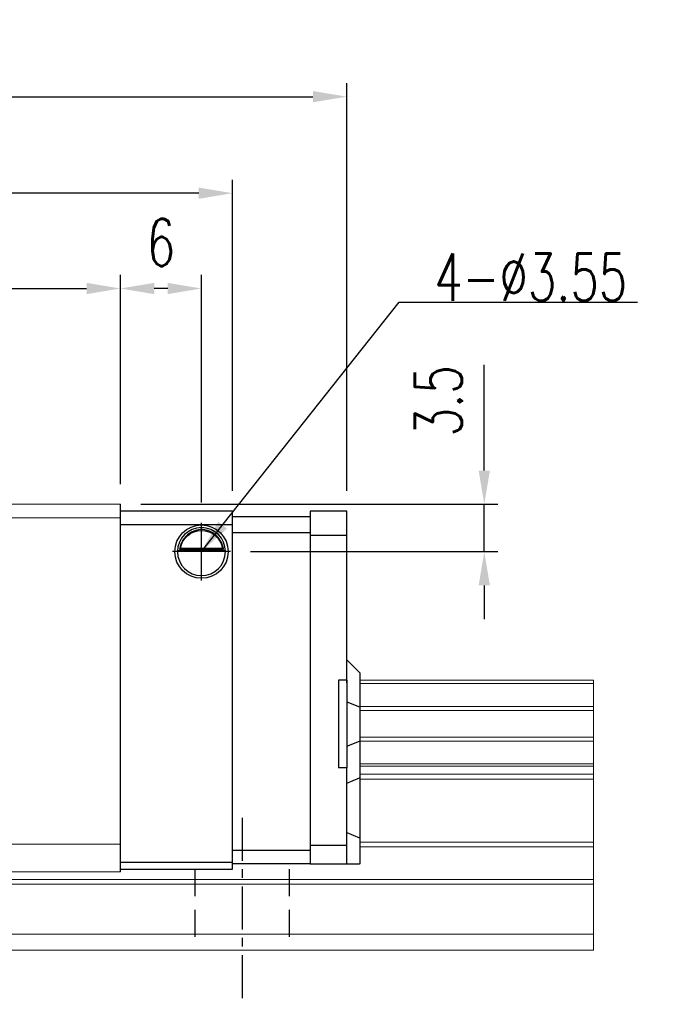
# Model space of a CAD drawing. Header units: millimetres. Extents: x 300 to 586, y 283 to 388.
# Tile 53 of 53: x 539 to 586, y 297 to 370. Entities that reach past the tile are written whole.
import ezdxf

# ---------------------------------------------------------------- set-up
doc = ezdxf.new("R2010")
doc.units = ezdxf.units.MM
doc.header["$PDSIZE"] = -1
doc.linetypes.add('CENTER', pattern=[10.16, 6.35, -1.27, 1.27, -1.27])
doc.linetypes.add('DASHED', pattern=[0.75, 0.5, -0.25])
for name, color, linetype in [('2', 7, 'Continuous'), ('CL', 1, 'CENTER'), ('DIM', 4, 'Continuous'), ('HID', 2, 'DASHED'), ('OUT', 3, 'Continuous')]:
    doc.layers.add(name, color=color, linetype=linetype)
doc.styles.add('DIM-7', font='SIMPLEX.shx', dxfattribs={"width": 0.7, "bigfont": 'chineset.shx'})
doc.dimstyles.new('CNS', dxfattribs={"dimtxt": 3.5, "dimasz": 2.5, "dimexe": 1, "dimexo": 1.5, "dimgap": 0.09, "dimtad": 0, "dimdsep": 46, "dimtxsty": 'DIM-7', "dimcen": 0.09, "dimclrd": 4, "dimclre": 4, "dimclrt": 4, "dimadec": 0, "dimazin": 0, "dimtfac": 1, "dimtix": 1, "dimtmove": 2, "dimatfit": 3, "dimfxl": 1, "dimtvp": 0.971429, "dimtolj": 1, "dimarcsym": 0})

# ---------------------------------------------------------------- blocks, each defined once
blk = doc.blocks.new('*D28')
at = {"layer": 'DEFPOINTS', "color": 0, "transparency": 16777216}
for p in [(546.355, 350.314), (487.355, 334.342), (546.355, 334.342)]:
    blk.add_point(p, dxfattribs=at)
at = {"layer": 'DIM', "color": 7, "lineweight": -2, "transparency": 16777216}
for p, q in [((487.355, 335.842), (487.355, 351.314)), ((546.355, 335.842), (546.355, 351.314)), ((489.855, 350.314), (543.855, 350.314))]:
    blk.add_line(p, q, dxfattribs=at)
at = {"layer": 'DIM', "color": 7, "transparency": 16777216}
for points in [[(489.855, 350.731), (489.855, 349.898), (487.355, 350.314)], [(543.855, 350.731), (543.855, 349.898), (546.355, 350.314)]]:
    blk.add_solid(points, dxfattribs=at)
at = {"layer": 'DIM', "color": 7, "transparency": 16777216, "insert": (516.855, 353.714), "char_height": 3.5, "attachment_point": 5, "style": 'DIM-7'}
blk.add_mtext('\\A1;59', dxfattribs=at)
blk = doc.blocks.new('*D29')
at = {"layer": 'DEFPOINTS', "color": 0, "transparency": 16777216}
for p in [(479.056, 357.367), (479.056, 333.843), (554.655, 333.843)]:
    blk.add_point(p, dxfattribs=at)
at = {"layer": 'DIM', "color": 7, "lineweight": -2, "transparency": 16777216}
for p, q in [((479.056, 335.343), (479.056, 358.367)), ((554.655, 335.343), (554.655, 358.367)), ((552.155, 357.367), (481.556, 357.367))]:
    blk.add_line(p, q, dxfattribs=at)
at = {"layer": 'DIM', "color": 7, "transparency": 16777216}
for points in [[(481.556, 357.783), (481.556, 356.95), (479.056, 357.367)], [(552.155, 357.783), (552.155, 356.95), (554.655, 357.367)]]:
    blk.add_solid(points, dxfattribs=at)
at = {"layer": 'DIM', "color": 7, "transparency": 16777216, "insert": (516.855, 360.767), "char_height": 3.5, "attachment_point": 5, "style": 'DIM-7'}
blk.add_mtext('\\A1;75.6', dxfattribs=at)
blk = doc.blocks.new('*D31')
at = {"layer": 'DEFPOINTS', "color": 0, "transparency": 16777216}
for p in [(546.355, 350.314), (546.355, 334.342), (552.355, 332.978)]:
    blk.add_point(p, dxfattribs=at)
at = {"layer": 'DIM', "color": 7, "lineweight": -2, "transparency": 16777216}
for p, q in [((546.355, 335.842), (546.355, 351.314)), ((552.355, 334.478), (552.355, 351.314)), ((549.855, 350.314), (548.855, 350.314))]:
    blk.add_line(p, q, dxfattribs=at)
at = {"layer": 'DIM', "color": 7, "transparency": 16777216}
for points in [[(548.855, 350.731), (548.855, 349.898), (546.355, 350.314)], [(549.855, 350.731), (549.855, 349.898), (552.355, 350.314)]]:
    blk.add_solid(points, dxfattribs=at)
at = {"layer": 'DIM', "color": 7, "transparency": 16777216, "insert": (549.355, 353.714), "char_height": 3.5, "attachment_point": 5, "style": 'DIM-7'}
blk.add_mtext('\\A1;6', dxfattribs=at)
blk = doc.blocks.new('*D37')
at = {"layer": 'DEFPOINTS', "color": 0, "transparency": 16777216}
for p in [(563.105, 364.51), (470.605, 333.843), (563.105, 333.843)]:
    blk.add_point(p, dxfattribs=at)
at = {"layer": 'DIM', "color": 7, "lineweight": -2, "transparency": 16777216}
for p, q in [((470.605, 335.343), (470.605, 365.51)), ((563.105, 335.343), (563.105, 365.51)), ((473.105, 364.51), (560.605, 364.51))]:
    blk.add_line(p, q, dxfattribs=at)
at = {"layer": 'DIM', "color": 7, "transparency": 16777216}
for points in [[(473.105, 364.927), (473.105, 364.093), (470.605, 364.51)], [(560.605, 364.927), (560.605, 364.093), (563.105, 364.51)]]:
    blk.add_solid(points, dxfattribs=at)
at = {"layer": 'DIM', "color": 7, "transparency": 16777216, "insert": (516.855, 367.91), "char_height": 3.5, "attachment_point": 5, "style": 'DIM-7'}
blk.add_mtext('\\A1;92.5', dxfattribs=at)
blk = doc.blocks.new('*D112')
at = {"layer": 'DEFPOINTS', "color": 0, "transparency": 16777216}
for p in [(546.355, 334.342), (573.28, 334.342), (554.491, 330.842)]:
    blk.add_point(p, dxfattribs=at)
at = {"layer": 'DIM', "color": 7, "lineweight": -2, "transparency": 16777216}
for p, q in [((573.28, 336.842), (573.28, 344.656)), ((547.855, 334.342), (574.28, 334.342)), ((573.28, 330.842), (573.28, 334.342)), ((555.991, 330.842), (574.28, 330.842)), ((573.28, 328.342), (573.28, 325.842))]:
    blk.add_line(p, q, dxfattribs=at)
at = {"layer": 'DIM', "color": 7, "transparency": 16777216}
for points in [[(572.864, 336.842), (573.697, 336.842), (573.28, 334.342)], [(572.864, 328.342), (573.697, 328.342), (573.28, 330.842)]]:
    blk.add_solid(points, dxfattribs=at)
at = {"layer": 'DIM', "color": 7, "transparency": 16777216, "insert": (569.88, 341.999), "char_height": 3.5, "attachment_point": 5, "rotation": 90, "style": 'DIM-7'}
blk.add_mtext('\\A1;3.5', dxfattribs=at)

msp = doc.modelspace()

# ---------------------------------------------------------------- linework, layer by layer
at = {"layer": '2', "color": 0, "linetype": 'Continuous'}
for p, q in [((546.355, 307.142), (546.355, 334.342)), ((554.655, 333.843), (546.355, 333.843)), ((554.655, 307.343), (554.655, 333.843)), ((563.105, 333.843), (560.405, 333.843)), ((560.405, 333.843), (560.405, 307.743)), ((563.105, 332.039), (563.105, 333.843)), ((554.655, 333.443), (560.405, 333.443)), ((546.355, 332.843), (554.655, 332.843)), ((560.405, 332.243), (554.655, 332.243)), ((560.405, 332.068), (563.105, 332.068)), ((563.105, 331.685), (563.105, 332.039)), ((563.105, 321.142), (563.105, 331.685)), ((554.13, 330.892), (550.581, 330.892)), ((550.724, 331.025), (553.987, 331.025)), ((550.8, 331.092), (553.911, 331.092)), ((546.355, 328.742), (546.355, 328.992)), ((563.105, 322.843), (564.055, 321.893)), ((562.505, 321.342), (562.505, 314.842)), ((563.105, 321.342), (562.505, 321.342)), ((563.105, 321.342), (563.105, 314.842)), ((564.105, 321.843), (564.055, 321.893)), ((564.105, 319.338), (564.105, 321.843)), ((563.105, 319.732), (564.055, 319.358)), ((564.105, 319.338), (564.055, 319.358)), ((564.105, 316.846), (564.105, 319.338)), ((563.105, 316.452), (564.055, 316.826)), ((564.105, 316.846), (564.055, 316.826)), ((564.105, 314.111), (564.105, 316.846)), ((563.105, 314.842), (562.505, 314.842)), ((563.105, 309.3), (563.105, 314.842)), ((563.105, 313.718), (564.055, 314.092)), ((564.105, 314.111), (564.055, 314.092)), ((564.105, 309.633), (564.105, 314.111)), ((563.105, 310.047), (564.055, 309.653)), ((560.405, 309.118), (563.105, 309.123)), ((563.105, 308.946), (563.105, 309.3)), ((563.105, 307.889), (563.105, 308.946)), ((564.105, 309.633), (564.055, 309.653)), ((564.105, 307.743), (564.105, 309.633)), ((554.655, 308.743), (560.405, 308.743)), ((554.655, 307.843), (546.355, 307.843)), ((560.405, 307.743), (554.655, 307.743)), ((560.405, 307.743), (563.105, 307.743)), ((563.105, 307.743), (563.105, 307.889)), ((563.105, 307.743), (564.055, 307.743)), ((564.105, 307.743), (564.055, 307.743)), ((546.355, 307.343), (554.655, 307.343))]:
    msp.add_line(p, q, dxfattribs=at)
at = {"layer": '2', "color": 0, "linetype": 'Continuous', "extrusion": (0, 0, -1)}
for radius, start, end in [(1.975, 270, 90), (1.575, 9.1332, 90), (1.975, 90, 270), (1.575, 90, 170.8668)]:
    msp.add_arc((-552.355, 330.842), radius, start, end, dxfattribs=at)
at = {"layer": '2', "color": 0, "linetype": 'Continuous'}
for start, end in [(90, 270), (270, 90)]:
    msp.add_arc((552.355, 330.842), 1.775, start, end, dxfattribs=at)
for points, knots in [([(552.355, 332.473), (552.204, 332.473), (552.052, 332.45), (551.734, 332.354), (551.569, 332.27), (551.299, 332.071), (551.185, 331.961), (551.013, 331.741), (550.946, 331.635), (550.84, 331.421), (550.799, 331.311), (550.75, 331.144), (550.735, 331.081), (550.724, 331.025)], [0, 0, 0, 0, 0.183798, 0.183798, 0.410489, 0.410489, 0.600027, 0.600027, 0.749109, 0.749109, 0.899192, 0.899192, 1, 1, 1, 1]), ([(553.987, 331.025), (553.971, 331.101), (553.949, 331.191), (553.886, 331.38), (553.843, 331.482), (553.738, 331.678), (553.675, 331.774), (553.503, 331.986), (553.384, 332.096), (553.125, 332.277), (552.98, 332.349), (552.678, 332.447), (552.516, 332.473), (552.355, 332.473)], [0, 0, 0, 0, 0.137686, 0.137686, 0.275472, 0.275472, 0.412356, 0.412356, 0.606431, 0.606431, 0.804639, 0.804639, 1, 1, 1, 1])]:
    msp.add_open_spline(points, degree=3, knots=knots, dxfattribs=at)
for points in [[(550.8, 331.092), (550.775, 331.07), (550.749, 331.048), (550.724, 331.025)], [(553.987, 331.025), (553.962, 331.048), (553.936, 331.07), (553.911, 331.092)]]:
    msp.add_open_spline(points, degree=3, dxfattribs=at)
at = {"layer": 'CL', "color": 0, "ltscale": 0.5}
msp.add_line((555.355, 311.142), (555.355, 297.342), dxfattribs=at)
at = {"layer": 'DIM', "color": 0}
for p, q in [((552.355, 328.707), (552.355, 332.978)), ((554.491, 330.842), (550.22, 330.842))]:
    msp.add_line(p, q, dxfattribs=at)
at = {"layer": 'HID', "color": 0, "ltscale": 4}
for p, q in [((551.855, 307.342), (551.855, 301.342)), ((558.855, 307.342), (558.855, 301.342))]:
    msp.add_line(p, q, dxfattribs=at)
at = {"layer": 'OUT', "color": 0, "linetype": 'Continuous', "lineweight": 15}
for p, q in [((546.355, 334.342), (487.355, 334.342)), ((546.355, 333.342), (487.355, 333.342)), ((581.356, 321.342), (564.105, 321.342)), ((581.356, 321.342), (581.356, 321.086)), ((581.356, 321.086), (564.105, 321.086)), ((581.356, 321.086), (581.356, 319.377)), ((581.356, 319.377), (564.105, 319.377)), ((581.356, 319.377), (581.356, 319.082)), ((581.356, 319.082), (564.105, 319.082)), ((581.356, 319.082), (581.356, 317.102)), ((581.356, 317.102), (564.105, 317.102)), ((581.356, 317.102), (581.356, 316.807)), ((581.356, 316.807), (564.105, 316.807)), ((581.356, 316.807), (581.356, 315.127)), ((581.356, 315.127), (564.105, 315.127)), ((581.356, 314.963), (564.105, 314.963)), ((581.356, 315.127), (581.356, 314.963)), ((581.356, 314.963), (581.356, 314.369)), ((581.356, 314.369), (564.105, 314.369)), ((581.356, 314.369), (581.356, 314.015)), ((581.356, 314.015), (564.105, 314.015)), ((581.356, 314.015), (581.356, 309.349)), ((546.355, 309.192), (487.355, 309.192)), ((581.356, 309.349), (564.105, 309.349)), ((581.356, 308.996), (564.105, 308.996)), ((581.356, 309.349), (581.356, 308.996)), ((581.356, 308.996), (581.356, 306.589)), ((546.355, 307.142), (487.355, 307.142)), ((581.356, 306.235), (462.359, 306.235)), ((581.356, 306.589), (462.413, 306.589)), ((581.356, 306.589), (581.356, 306.235)), ((581.356, 306.235), (581.356, 302.542)), ((581.356, 302.542), (461.237, 302.542)), ((581.356, 302.542), (581.356, 301.342)), ((581.356, 301.342), (415.355, 301.342))]:
    msp.add_line(p, q, dxfattribs=at)

# ---------------------------------------------------------------- texts
at = {"layer": 'DIM', "color": 0, "insert": (569.58, 349.396), "char_height": 3.5, "attachment_point": 7, "style": 'DIM-7'}
msp.add_mtext('\\A1;4-%%C3.55', dxfattribs=at)

# ---------------------------------------------------------------- dimensions: what is measured, and where the dimension line sits
at = {"layer": 'DIM', "color": 0}
for base, p1, p2, picture, middle in [((563.105, 364.51), (470.605, 333.843), (563.105, 333.843), '*D37', (516.855, 367.91)), ((479.056, 357.367), (554.655, 333.843), (479.056, 333.843), '*D29', (516.855, 360.767)), ((546.355, 350.314), (487.355, 334.342), (546.355, 334.342), '*D28', (516.855, 353.714)), ((546.355, 350.314), (552.355, 332.978), (546.355, 334.342), '*D31', (549.355, 353.714))]:
    dim = msp.add_linear_dim(base=base, p1=p1, p2=p2, dimstyle='CNS', override={"dimclrd": 7, "dimclre": 7, "dimclrt": 7}, dxfattribs=at)
    dim.commit()
    dim.dimension.update_dxf_attribs({"geometry": picture, "text_midpoint": middle})
dim = msp.add_linear_dim(base=(573.28, 334.342), p1=(554.491, 330.842), p2=(546.355, 334.342), angle=270, dimstyle='CNS', override={"dimclrd": 7, "dimclre": 7, "dimclrt": 7, "dimtmove": 0}, dxfattribs=at)
dim.commit()
dim.dimension.update_dxf_attribs({"geometry": '*D112', "text_midpoint": (573.28, 341.999), "dimtype": 160})

# ---------------------------------------------------------------- leaders
at = {"layer": 'DIM', "color": 0, "annotation_type": 0, "has_hookline": 1, "hookline_direction": 0, "text_width": 15.05}
msp.add_leader([(552.355, 330.842), (566.99, 349.306), (569.49, 349.306)], dimstyle='CNS', override={"dimgap": 0.09, "dimtad": 1, "dimclrd": 7}, dxfattribs=at)

doc.saveas('drawing.dxf')
